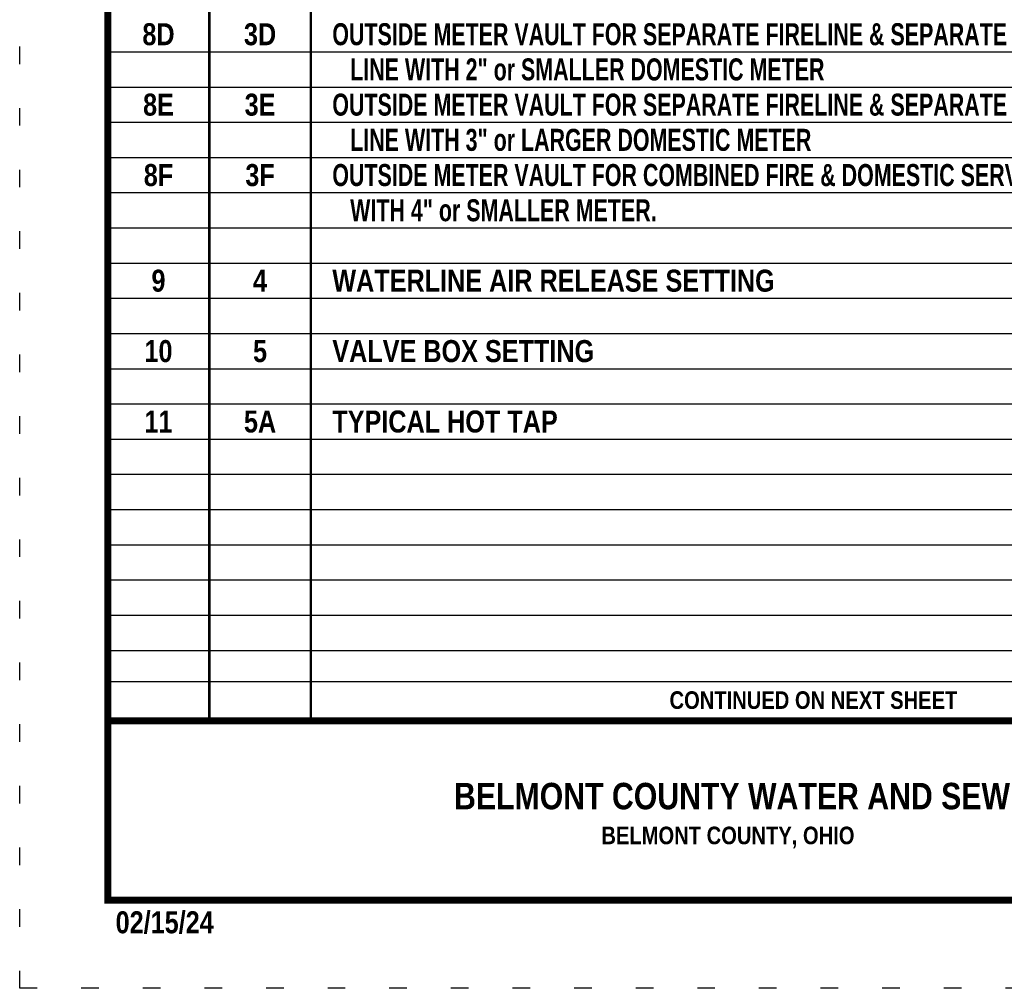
# Model space of a CAD drawing. Header units: feet. Extents: x -26.5 to 0.6, y 11.5 to 22.5.
# Tile 1 of 256: x -26.5 to -20.9, y 11.5 to 17. Entities that reach past the tile are written whole.
import ezdxf
from ezdxf.enums import TextEntityAlignment as Align

# ---------------------------------------------------------------- set-up
doc = ezdxf.new("R2010")
doc.units = ezdxf.units.FT
doc.header["$MEASUREMENT"] = 0
doc.linetypes.add('DOT2', pattern=[0.125, 0, -0.125])
doc.layers.get('0').update_dxf_attribs({"linetype": 'CONTINUOUS'})
doc.layers.get('DEFPOINTS').update_dxf_attribs({"linetype": 'CONTINUOUS'})
doc.layers.add('BORDER', color=252, linetype='CONTINUOUS')
doc.layers.add('TEXT', color=255, linetype='CONTINUOUS')
doc.styles.add('TECHNICAL', font='techb___.ttf', dxfattribs={"height": 0.1})

msp = doc.modelspace()

# ---------------------------------------------------------------- linework, layer by layer
at = {"const_width": 0.015}
for points in [[(-25.3824, 21.9959), (-25.3824, 13.0154)], [(-24.8054, 21.9959), (-24.8054, 13.0154)]]:
    msp.add_lwpolyline(points, dxfattribs=at)
for points in [[(-25.9594, 16.8154), (-18.4594, 16.8154)], [(-25.9594, 16.6154), (-18.4594, 16.6154)], [(-25.9594, 16.4154), (-18.4594, 16.4154)], [(-25.9594, 16.2154), (-18.4594, 16.2154)], [(-25.9594, 16.0154), (-18.4594, 16.0154)], [(-25.9594, 15.8154), (-18.4594, 15.8154)], [(-25.9594, 15.6154), (-18.4594, 15.6154)], [(-25.9594, 15.4154), (-18.4594, 15.4154)], [(-25.9594, 15.2154), (-18.4594, 15.2154)], [(-25.9594, 15.0154), (-18.4594, 15.0154)], [(-25.9594, 14.8154), (-18.4594, 14.8154)], [(-25.9594, 14.6154), (-18.4594, 14.6154)], [(-25.9594, 14.4154), (-18.4594, 14.4154)], [(-25.9594, 14.2154), (-18.4594, 14.2154)], [(-25.9594, 14.0154), (-18.4594, 14.0154)], [(-25.9594, 13.8154), (-18.4594, 13.8154)], [(-25.9594, 13.6154), (-18.4594, 13.6154)], [(-25.9594, 13.4154), (-18.4594, 13.4154)], [(-25.9594, 13.2392), (-18.4594, 13.2392)], [(-25.9594, 13.0154), (-18.4594, 13.0154)]]:
    msp.add_lwpolyline(points)
at = {"layer": 'BORDER', "color": 7, "const_width": 0.04}
msp.add_lwpolyline([(-25.9594, 11.9959), (-25.9594, 21.9959), (-18.4594, 21.9959), (-18.4594, 11.9959)], close=True, dxfattribs=at)
msp.add_lwpolyline([(-25.9594, 13.0154), (-18.4594, 13.0154)], dxfattribs=at)
at = {"layer": 'DEFPOINTS', "color": 7, "linetype": 'DOT2', "ltscale": 2}
msp.add_lwpolyline([(-26.4594, 11.4959), (-26.4594, 22.4959), (-17.9594, 22.4959), (-17.9594, 11.4959)], close=True, dxfattribs=at)

# ---------------------------------------------------------------- texts
at = {"layer": 'BORDER', "color": 7, "style": 'TECHNICAL'}
for s, p in [('CONTINUED ON NEXT SHEET', (-22.7676, 13.083)), ('BELMONT COUNTY, OHIO', (-23.1548, 12.3142))]:
    msp.add_text(s, height=0.1, dxfattribs=at).set_placement(p)
msp.add_text('BELMONT COUNTY WATER AND SEWER DISTRICT', height=0.15, dxfattribs=at).set_placement((-19.7547, 12.5878), align=Align.MIDDLE_RIGHT)
at = {"layer": 'TEXT', "color": 7, "style": 'TECHNICAL'}
for s, p in [('8D', (-25.6709, 16.9154)), ('3D', (-25.0939, 16.9154)), ('8E', (-25.6709, 16.5154)), ('3E', (-25.0939, 16.5154)), ('8F', (-25.6709, 16.1154)), ('3F', (-25.0939, 16.1154)), ('9', (-25.6709, 15.5154)), ('4', (-25.0939, 15.5154)), ('10', (-25.6709, 15.1154)), ('5', (-25.0939, 15.1154)), ('11', (-25.6709, 14.7154)), ('5A', (-25.0939, 14.7154))]:
    msp.add_text(s, height=0.125, dxfattribs=at).set_placement(p, align=Align.MIDDLE_CENTER)
at = {"layer": 'TEXT', "color": 7, "style": 'TECHNICAL', "width": 0.85}
for s, p in [('OUTSIDE METER VAULT FOR SEPARATE FIRELINE & SEPARATE DOMESTIC SERVICE', (-24.6833, 16.9154)), ('   LINE WITH 2" or SMALLER DOMESTIC METER', (-24.6833, 16.7154)), ('OUTSIDE METER VAULT FOR SEPARATE FIRELINE & SEPARATE DOMESTIC SERVICE', (-24.6833, 16.5154)), ('   LINE WITH 3" or LARGER DOMESTIC METER', (-24.6833, 16.3154)), ('OUTSIDE METER VAULT FOR COMBINED FIRE & DOMESTIC SERVICE LINES', (-24.6833, 16.1154)), ('   WITH 4" or SMALLER METER.', (-24.6833, 15.9154))]:
    msp.add_text(s, height=0.125, dxfattribs=at).set_placement(p, align=Align.MIDDLE_LEFT)
at = {"layer": 'TEXT', "color": 7, "style": 'TECHNICAL'}
for s, p in [('WATERLINE AIR RELEASE SETTING', (-24.6833, 15.5154)), ('VALVE BOX SETTING', (-24.6833, 15.1154)), ('TYPICAL HOT TAP ', (-24.6833, 14.7154))]:
    msp.add_text(s, height=0.125, dxfattribs=at).set_placement(p, align=Align.MIDDLE_LEFT)
msp.add_text('02/15/24', height=0.125, dxfattribs=at).set_placement((-25.9144, 11.8083))

doc.saveas('drawing.dxf')
